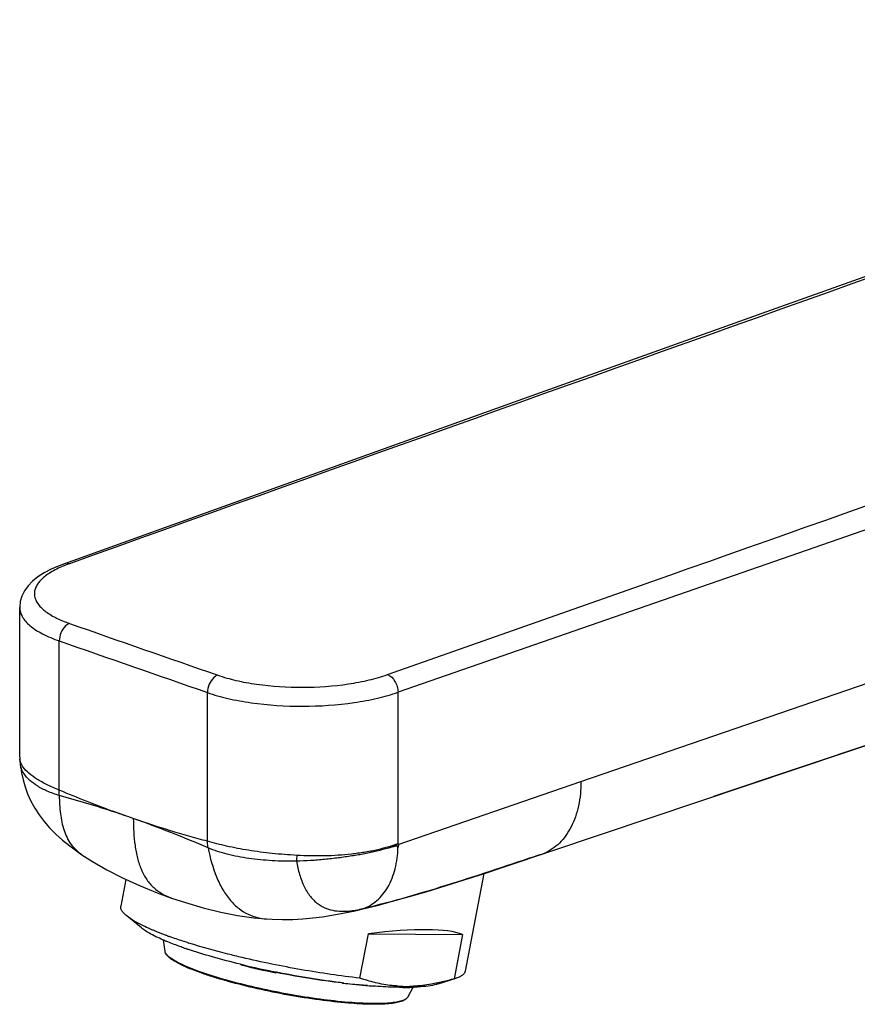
# Model space of a CAD drawing. Header units: millimetres. Extents: x -57 to 352, y -64 to 485.
# Tile 2 of 9: x -57 to 0, y 85 to 152. Entities that reach past the tile are written whole.
import ezdxf

# ---------------------------------------------------------------- set-up
doc = ezdxf.new("R2010")
doc.units = ezdxf.units.MM
doc.header["$LTSCALE"] = 23.1
doc.layers.get('0').update_dxf_attribs({"linetype": 'CONTINUOUS'})

msp = doc.modelspace()

# ---------------------------------------------------------------- linework, layer by layer
at = {"color": 9, "linetype": 'CONTINUOUS'}
for p, q in [((-19.083, 99.789), (77.309, 132.936)), ((66.824, 124.597), (-10.051, 98.767)), ((-32.259, 107.072), (-13.037, 113.846)), ((-54.612, 99.211), (-54.612, 109.37)), ((-44.524, 95.727), (-44.524, 105.853)), ((-57.218, 100.727), (-57.221, 100.735)), ((-57.211, 100.729), (-57.213, 100.737)), ((-31.527, 95.511), (-19.083, 99.789)), ((-33.93, 91.127), (-34.156, 91.069)), ((-34.004, 91.105), (-34.156, 91.069)), ((-34.868, 84.751), (-34.913, 84.755))]:
    msp.add_line(p, q, dxfattribs=at)
at = {"color": 7, "linetype": 'CONTINUOUS'}
for p, q in [((-57.307, 101.443), (-57.307, 111.645)), ((-31.542, 95.54), (-31.542, 105.872)), ((-57.278, 100.99), (-57.241, 100.729)), ((-57.278, 100.99), (-57.278, 100.99)), ((-57.241, 100.729), (-57.24, 100.721)), ((-53.072, 94.812), (-53.07, 94.811)), ((-25.706, 93.526), (-26.962, 86.872)), ((-50.073, 93.129), (-50.418, 91.302)), ((-46.964, 91.86), (-46.96, 91.859)), ((-49.02, 89.827), (-50.02, 90.645)), ((-34.282, 91.039), (-34.247, 91.048)), ((-34.188, 91.062), (-34.156, 91.069)), ((-34.004, 91.105), (-33.929, 91.123)), ((-40.494, 90.436), (-40.491, 90.435)), ((-47.255, 89.288), (-47.285, 89.299)), ((-34.133, 86.403), (-33.563, 89.423)), ((-33.563, 89.423), (-27.156, 89.381)), ((-27.156, 89.381), (-27.726, 86.361)), ((-47.41, 88.233), (-47.51, 88.995)), ((-47.417, 88.954), (-47.429, 88.959)), ((-47.418, 88.954), (-47.429, 88.959)), ((-45.984, 88.412), (-46.003, 88.419)), ((-45.978, 88.412), (-45.998, 88.419)), ((-45.88, 88.38), (-45.9, 88.386)), ((-42.238, 87.343), (-42.274, 87.352)), ((-42.222, 87.304), (-42.243, 87.309)), ((-42.216, 87.338), (-42.238, 87.343)), ((-39.829, 86.785), (-39.859, 86.77)), ((-39.823, 86.813), (-39.849, 86.818)), ((-35.348, 86.077), (-35.284, 86.047)), ((-35.271, 86.072), (-35.346, 86.081)), ((-35.274, 86.045), (-35.284, 86.047)), ((-33.16, 85.861), (-33.227, 85.866)), ((-33.108, 85.857), (-33.16, 85.861)), ((-33.092, 85.858), (-33.114, 85.859)), ((-33.077, 86.094), (-33.112, 86.101)), ((-33.077, 86.093), (-33.112, 86.101)), ((-28.819, 86.082), (-28.858, 86.073)), ((-28.819, 86.081), (-28.858, 86.073)), ((-28.802, 86.009), (-27.573, 86.406)), ((-27.573, 86.406), (-27.726, 86.361)), ((-30.882, 85.112), (-30.512, 85.784))]:
    msp.add_line(p, q, dxfattribs=at)
for points in [[(49.404, 151.676), (30.224, 144.851), (11.64, 138.227), (-6.122, 131.885), (-23.06, 125.825), (-39.176, 120.048), (-54.263, 114.629)], [(-33.929, 91.123), (-32.972, 91.359), (-31.911, 91.638), (-30.766, 91.957), (-29.563, 92.31), (-28.32, 92.689), (-27.04, 93.094), (-25.726, 93.519), (-24.387, 93.961), (65.525, 124.125)], [(-54.262, 114.629), (-54.627, 114.491), (-55.165, 114.254), (-55.643, 113.998), (-56.062, 113.725), (-56.424, 113.432), (-56.728, 113.118), (-56.973, 112.781), (-57.153, 112.424), (-57.266, 112.052), (-57.307, 111.681), (-57.307, 111.644)], [(-57.307, 101.443), (-57.306, 101.37), (-57.302, 101.261), (-57.295, 101.152), (-57.285, 101.043), (-57.278, 100.99)], [(-57.24, 100.721), (-57.183, 100.394), (-57.078, 99.919), (-56.94, 99.434), (-56.765, 98.946), (-56.547, 98.458), (-56.287, 97.979), (-55.986, 97.516), (-55.645, 97.069), (-55.268, 96.639), (-54.851, 96.22), (-54.396, 95.811), (-53.897, 95.407), (-53.356, 95.008), (-53.07, 94.811)], [(-53.072, 94.812), (-52.349, 94.347), (-51.362, 93.777), (-50.3, 93.232), (-49.154, 92.71), (-47.943, 92.219), (-46.96, 91.859)], [(-46.964, 91.86), (-46.013, 91.545), (-44.801, 91.188), (-43.614, 90.895), (-42.467, 90.67), (-41.352, 90.512), (-40.491, 90.435)], [(-40.494, 90.436), (-40.107, 90.414), (-39.399, 90.395), (-38.7, 90.404), (-38.019, 90.44), (-37.347, 90.502), (-36.688, 90.585), (-36.046, 90.687), (-35.42, 90.802), (-34.812, 90.924), (-34.578, 90.973)]]:
    msp.add_lwpolyline(points, dxfattribs=at)
at = {"color": 9, "linetype": 'CONTINUOUS'}
for centre, radius, start, end in [((8399.27, -23440.266), 25025.773, 109.4903341, 109.7416494), ((-8076.09, 22951.343), 24219.087, 289.4461956, 289.6595097), ((3904.027, -11182.284), 11954.546, 108.689975, 109.2208981), ((-51.202, 106.909), 8.181, 111.66218, 113.49396), ((-50.819, 105.935), 9.227, 109.66735, 111.64001), ((-56.377, 101.443), 0.93, 180.03316, 188.46481), ((-54.572, 101.313), 2.725, 180.14336, 187.44504), ((-55.89, 101.17), 1.4, 188.60866, 198.09732), ((-55.813, 101.194), 1.48, 198.39028, 201.66479), ((-72.028, 32.694), 68.373, 66.23709, 70.82288), ((96.537, 85.316), 135.301, 175.99543, 176.16474), ((-22.788, 97.764), 3.102, 289.05311, 292.73859), ((-45.57, 95.854), 4.23, 249.93263, 250.75986), ((-35.468, 98.286), 7.333, 276.46833, 276.93201), ((-35.577, 99.15), 8.204, 276.95637, 278.61447), ((-35.737, 100.234), 9.3, 278.59037, 278.98418), ((-35.87, 101.072), 10.148, 278.98977, 279.72387)]:
    msp.add_arc(centre, radius, start, end, dxfattribs=at)
at = {"color": 7, "linetype": 'CONTINUOUS'}
for centre, radius, start, end in [((-37.399, 104.33), 13.651, 281.92935, 282.93092), ((-37.416, 104.399), 13.723, 282.93112, 283.19812), ((-48.872, 153.394), 64.039, 283.16926, 283.4651), ((-37.412, 104.386), 13.708, 283.19809, 283.60585), ((-34.8, 93.703), 2.711, 283.74286, 287.97633), ((-34.803, 93.711), 2.72, 287.97525, 288.48151), ((-38.05, 114.438), 26.781, 249.89846, 250.04142), ((-37.79, 115.155), 27.544, 250.04175, 250.25742), ((-41.305, 103.406), 15.692, 247.07268, 247.20595), ((-41.135, 103.811), 16.131, 247.20643, 247.44322), ((-33.974, 126.499), 39.513, 252.46774, 252.61679), ((-36.916, 114.988), 28.08, 250.78429, 251.11774), ((-36.512, 116.169), 29.328, 251.15768, 251.31665), ((-29.393, 138.594), 52.87, 255.95666, 258.58296), ((-28.695, 143.306), 57.578, 256.41806, 256.63943), ((-27.614, 147.972), 62.368, 256.66372, 258.45693), ((-27.205, 149.942), 64.379, 258.45155, 258.67276), ((-29.643, 131.49), 45.765, 262.9358, 265.14815), ((-30.205, 125.066), 39.316, 265.17291, 265.59219), ((-30.972, 94.866), 9.021, 266.26682, 268.47848), ((-30.971, 94.899), 9.054, 268.47806, 269.62216), ((-30.972, 95.173), 9.329, 269.63808, 272.97624), ((-31.076, 103.131), 17.357, 269.54397, 271.68167), ((-31.008, 100.596), 14.821, 271.70931, 272.02625)]:
    msp.add_arc(centre, radius, start, end, dxfattribs=at)
msp.add_ellipse((-39.28, 85.966), major_axis=(12.659, 2.927), ratio=0.183497, start_param=6.535826, end_param=7.343478, dxfattribs=at)
at = {"color": 9, "linetype": 'CONTINUOUS'}
for points, knots in [([(-54.463, 114.411), (-54.753, 114.285), (-55.265, 114.025), (-55.81, 113.604), (-56.101, 113.241), (-56.24, 112.977), (-56.309, 112.706), (-56.305, 112.335), (-56.141, 111.968), (-55.87, 111.646), (-55.593, 111.401), (-55.255, 111.167), (-54.699, 110.857), (-54.236, 110.668), (-53.908, 110.554)], [0, 0, 0, 0, 0.156943, 0.284461, 0.338318, 0.38686, 0.43187, 0.475691, 0.56916, 0.623461, 0.684285, 0.752255, 0.82763, 1, 1, 1, 1]), ([(-53.925, 114.624), (-53.98, 114.643), (-54.094, 114.666), (-54.21, 114.648), (-54.262, 114.629)], [0, 0, 0, 0, 0.516317, 1, 1, 1, 1]), ([(-57.307, 111.644), (-57.307, 111.538), (-57.275, 111.317), (-57.135, 110.997), (-56.909, 110.688), (-56.469, 110.268), (-55.702, 109.792), (-55.004, 109.506), (-54.612, 109.37)], [0, 0, 0, 0, 0.085839, 0.177199, 0.278572, 0.392915, 0.665915, 1, 1, 1, 1]), ([(-53.908, 110.554), (-54.008, 110.518), (-54.257, 110.353), (-54.528, 109.939), (-54.613, 109.561), (-54.612, 109.37)], [0, 0, 0, 0, 0.219529, 0.603208, 1, 1, 1, 1]), ([(-43.82, 107.037), (-43.919, 107.002), (-44.169, 106.837), (-44.44, 106.422), (-44.524, 106.044), (-44.524, 105.853)], [0, 0, 0, 0, 0.219468, 0.603183, 1, 1, 1, 1]), ([(-43.82, 107.037), (-43.414, 106.896), (-42.537, 106.652), (-40.614, 106.305), (-38.041, 106.146), (-35.468, 106.32), (-33.543, 106.679), (-32.665, 106.928), (-32.259, 107.072)], [0, 0, 0, 0, 0.109823, 0.232312, 0.499517, 0.766987, 0.889784, 1, 1, 1, 1]), ([(-32.257, 107.072), (-32.044, 106.997), (-31.772, 106.71), (-31.583, 106.263), (-31.542, 106.001), (-31.542, 105.872)], [0, 0, 0, 0, 0.465589, 0.735492, 1, 1, 1, 1]), ([(-44.524, 105.853), (-44.069, 105.694), (-43.085, 105.42), (-40.926, 105.027), (-38.037, 104.846), (-35.148, 105.037), (-32.986, 105.435), (-31.998, 105.712), (-31.542, 105.872)], [0, 0, 0, 0, 0.109805, 0.23228, 0.499469, 0.766944, 0.889757, 1, 1, 1, 1]), ([(-57.218, 101.036), (-57.227, 101.058), (-57.262, 101.146), (-57.287, 101.237), (-57.297, 101.307)], [0, 0, 0, 0, 0.259036, 1, 1, 1, 1]), ([(-57.06, 100.763), (-57.076, 100.786), (-57.136, 100.872), (-57.187, 100.965), (-57.218, 101.036)], [0, 0, 0, 0, 0.262258, 1, 1, 1, 1]), ([(-57.03, 100.345), (-57.046, 100.369), (-57.107, 100.466), (-57.158, 100.569), (-57.189, 100.648)], [0, 0, 0, 0, 0.257871, 1, 1, 1, 1]), ([(-54.612, 99.211), (-54.895, 99.324), (-55.416, 99.552), (-56.115, 99.928), (-56.665, 100.317), (-56.953, 100.613), (-57.06, 100.763)], [0, 0, 0, 0, 0.311377, 0.582096, 0.810867, 1, 1, 1, 1]), ([(-54.612, 98.843), (-54.889, 98.926), (-55.407, 99.111), (-56.264, 99.546), (-56.802, 99.996), (-57.03, 100.345)], [0, 0, 0, 0, 0.300832, 0.567626, 1, 1, 1, 1]), ([(-19.083, 99.789), (-19.083, 99.233), (-19.183, 98.167), (-19.668, 96.716), (-20.468, 95.572), (-21.205, 95.064), (-21.589, 94.903)], [0, 0, 0, 0, 0.288352, 0.549779, 0.784175, 1, 1, 1, 1]), ([(-54.612, 98.843), (-54.614, 98.873), (-54.619, 98.996), (-54.617, 99.118), (-54.612, 99.211)], [0, 0, 0, 0, 0.245634, 1, 1, 1, 1]), ([(-49.568, 97.273), (-49.99, 97.42), (-51.046, 97.795), (-52.731, 98.431), (-53.987, 98.942), (-54.612, 99.211)], [0, 0, 0, 0, 0.247793, 0.622016, 1, 1, 1, 1]), ([(-49.568, 97.273), (-49.989, 97.42), (-51.039, 97.779), (-52.718, 98.309), (-53.982, 98.673), (-54.612, 98.843)], [0, 0, 0, 0, 0.253258, 0.629798, 1, 1, 1, 1]), ([(-54.612, 98.843), (-54.607, 98.427), (-54.563, 97.625), (-54.339, 96.484), (-53.87, 95.492), (-53.354, 95.002), (-53.072, 94.812)], [0, 0, 0, 0, 0.277925, 0.536295, 0.773096, 1, 1, 1, 1]), ([(-44.524, 95.727), (-44.946, 95.833), (-45.789, 96.062), (-47.475, 96.563), (-48.732, 96.982), (-49.568, 97.273)], [0, 0, 0, 0, 0.247213, 0.496467, 1, 1, 1, 1]), ([(-49.568, 97.273), (-49.568, 96.659), (-49.524, 95.75), (-49.307, 94.586), (-49.05, 93.798), (-48.683, 93.112), (-48.206, 92.558), (-47.643, 92.147), (-47.231, 91.958), (-47.021, 91.881)], [0, 0, 0, 0, 0.288337, 0.425284, 0.55487, 0.675597, 0.788142, 0.895236, 1, 1, 1, 1]), ([(-44.477, 95.271), (-44.483, 95.308), (-44.505, 95.459), (-44.519, 95.612), (-44.524, 95.727)], [0, 0, 0, 0, 0.246647, 1, 1, 1, 1]), ([(-38.434, 94.765), (-38.996, 94.796), (-40.098, 94.882), (-41.695, 95.09), (-43.166, 95.372), (-44.092, 95.603), (-44.524, 95.727)], [0, 0, 0, 0, 0.273397, 0.536716, 0.781656, 1, 1, 1, 1]), ([(-44.477, 95.271), (-44.341, 94.598), (-44.073, 93.617), (-43.506, 92.436), (-42.995, 91.7), (-42.406, 91.132), (-41.774, 90.742), (-41.134, 90.514), (-40.704, 90.45), (-40.494, 90.436)], [0, 0, 0, 0, 0.304768, 0.447521, 0.57998, 0.700098, 0.808226, 0.90693, 1, 1, 1, 1]), ([(-38.461, 94.366), (-39.014, 94.354), (-40.099, 94.382), (-41.676, 94.528), (-43.139, 94.809), (-44.054, 95.099), (-44.477, 95.271)], [0, 0, 0, 0, 0.27097, 0.531553, 0.775967, 1, 1, 1, 1]), ([(-31.544, 95.303), (-31.558, 95.307), (-31.578, 95.341), (-31.587, 95.381), (-31.611, 95.435), (-31.659, 95.409), (-31.699, 95.398), (-31.744, 95.388), (-31.787, 95.375), (-31.847, 95.359), (-31.922, 95.338), (-32.012, 95.313), (-32.104, 95.288), (-32.228, 95.254), (-32.386, 95.211), (-32.579, 95.159), (-32.775, 95.107), (-33.182, 95.003), (-33.817, 94.864), (-34.694, 94.717), (-35.607, 94.588), (-36.545, 94.482), (-37.499, 94.403), (-38.14, 94.374), (-38.461, 94.366)], [0, 0, 0, 0, 0.006182, 0.014, 0.019894, 0.025827, 0.032368, 0.038675, 0.045148, 0.051628, 0.064745, 0.078016, 0.091439, 0.105008, 0.132576, 0.160692, 0.189315, 0.218397, 0.338638, 0.464439, 0.594856, 0.728561, 0.864089, 1, 1, 1, 1]), ([(-31.542, 95.539), (-31.556, 95.544), (-31.586, 95.531), (-31.627, 95.518), (-31.67, 95.502), (-31.727, 95.481), (-31.8, 95.458), (-31.888, 95.43), (-31.977, 95.403), (-32.098, 95.367), (-32.251, 95.324), (-32.438, 95.273), (-32.694, 95.205), (-33.023, 95.124), (-33.428, 95.039), (-33.845, 94.966), (-34.274, 94.904), (-34.864, 94.832), (-35.62, 94.762), (-36.546, 94.723), (-37.487, 94.725), (-38.117, 94.748), (-38.434, 94.765)], [0, 0, 0, 0, 0.006103, 0.012528, 0.019069, 0.02563, 0.038773, 0.052004, 0.065344, 0.078802, 0.10609, 0.133877, 0.162144, 0.219986, 0.279357, 0.340125, 0.402226, 0.465576, 0.595476, 0.728616, 0.863851, 1, 1, 1, 1]), ([(-31.527, 95.511), (-31.525, 95.503), (-31.522, 95.491), (-31.518, 95.475), (-31.511, 95.465), (-31.51, 95.452), (-31.519, 95.435), (-31.531, 95.414), (-31.535, 95.385), (-31.541, 95.349), (-31.543, 95.321), (-31.544, 95.303)], [0, 0, 0, 0, 0.113478, 0.16972, 0.223606, 0.279378, 0.349478, 0.481622, 0.614812, 0.7447, 1, 1, 1, 1]), ([(-31.542, 95.54), (-31.537, 95.534), (-31.53, 95.525), (-31.527, 95.514), (-31.527, 95.511)], [0, 0, 0, 0, 0.724442, 1, 1, 1, 1]), ([(-21.904, 94.798), (-23.905, 94.128), (-27.878, 92.788), (-31.907, 91.613), (-33.93, 91.124)], [0, 0, 0, 0, 0.503452, 1, 1, 1, 1]), ([(-21.901, 94.79), (-23.903, 94.123), (-27.876, 92.782), (-31.905, 91.609), (-33.929, 91.123)], [0, 0, 0, 0, 0.503475, 1, 1, 1, 1]), ([(-38.461, 94.366), (-38.405, 94.06), (-38.268, 93.47), (-37.964, 92.65), (-37.547, 91.96), (-37.026, 91.45), (-36.444, 91.133), (-35.842, 90.98), (-35.24, 90.948), (-34.841, 90.977), (-34.642, 90.999)], [0, 0, 0, 0, 0.161598, 0.313871, 0.452642, 0.576344, 0.687963, 0.792879, 0.895919, 1, 1, 1, 1]), ([(-34.913, 84.755), (-35.558, 84.808), (-36.899, 84.959), (-38.933, 85.281), (-40.981, 85.692), (-42.912, 86.165), (-44.602, 86.67), (-45.803, 87.115), (-46.555, 87.474), (-46.957, 87.709), (-47.236, 87.926), (-47.364, 88.088), (-47.392, 88.165)], [0, 0, 0, 0, 0.148179, 0.308654, 0.471423, 0.626275, 0.763576, 0.87498, 0.918943, 0.954371, 0.981157, 1, 1, 1, 1]), ([(-30.882, 85.112), (-30.914, 85.054), (-31.04, 84.946), (-31.304, 84.84), (-31.67, 84.757), (-32.354, 84.674), (-33.435, 84.658), (-34.355, 84.71), (-34.868, 84.751)], [0, 0, 0, 0, 0.048458, 0.116557, 0.207964, 0.323293, 0.622005, 1, 1, 1, 1])]:
    msp.add_open_spline(points, degree=3, knots=knots, dxfattribs=at)
for points in [[(-53.908, 110.554), (-50.546, 109.381), (-47.183, 108.209), (-43.82, 107.037)], [(-54.612, 109.37), (-51.249, 108.199), (-47.886, 107.027), (-44.524, 105.853)], [(-47.392, 88.165), (-47.401, 88.187), (-47.407, 88.21), (-47.41, 88.233)]]:
    msp.add_open_spline(points, degree=3, dxfattribs=at)
at = {"color": 7, "linetype": 'CONTINUOUS'}
for points, knots in [([(-33.941, 91.132), (-33.767, 91.19), (-33.426, 91.344), (-32.798, 91.793), (-32.149, 92.617), (-31.673, 93.876), (-31.557, 94.812), (-31.544, 95.303)], [0, 0, 0, 0, 0.107806, 0.217801, 0.451152, 0.711498, 1, 1, 1, 1]), ([(-50.02, 90.645), (-50.088, 90.7), (-50.207, 90.808), (-50.344, 90.978), (-50.421, 91.142), (-50.427, 91.253), (-50.418, 91.302)], [0, 0, 0, 0, 0.329653, 0.597813, 0.81458, 1, 1, 1, 1]), ([(-48.793, 89.922), (-49.035, 90.036), (-49.459, 90.253), (-49.859, 90.513), (-50.02, 90.645)], [0, 0, 0, 0, 0.563402, 1, 1, 1, 1]), ([(-48.061, 89.6), (-48.126, 89.627), (-48.372, 89.729), (-48.616, 89.838), (-48.793, 89.922)], [0, 0, 0, 0, 0.263525, 1, 1, 1, 1]), ([(-47.429, 88.959), (-47.751, 89.095), (-48.196, 89.3), (-48.72, 89.605), (-48.93, 89.753), (-49.02, 89.827)], [0, 0, 0, 0, 0.576181, 0.807505, 1, 1, 1, 1]), ([(-47.285, 89.299), (-47.352, 89.324), (-47.612, 89.421), (-47.871, 89.522), (-48.061, 89.6)], [0, 0, 0, 0, 0.260132, 1, 1, 1, 1]), ([(-45.877, 88.821), (-45.983, 88.855), (-46.391, 88.985), (-46.796, 89.123), (-47.094, 89.23)], [0, 0, 0, 0, 0.260311, 1, 1, 1, 1]), ([(-46.158, 88.472), (-46.262, 88.509), (-46.653, 88.648), (-47.041, 88.797), (-47.323, 88.914)], [0, 0, 0, 0, 0.265734, 1, 1, 1, 1]), ([(-42.163, 87.809), (-42.484, 87.885), (-43.698, 88.182), (-44.902, 88.516), (-45.779, 88.79)], [0, 0, 0, 0, 0.264118, 1, 1, 1, 1]), ([(-34.919, 84.704), (-35.575, 84.757), (-36.939, 84.91), (-39.008, 85.239), (-41.087, 85.66), (-42.758, 86.075), (-43.993, 86.435), (-44.809, 86.701), (-45.531, 86.967), (-46.146, 87.227), (-46.646, 87.479), (-46.983, 87.691), (-47.186, 87.861), (-47.326, 88.011), (-47.398, 88.144), (-47.41, 88.233)], [0, 0, 0, 0, 0.14948, 0.311632, 0.475839, 0.631291, 0.702532, 0.767895, 0.826367, 0.877133, 0.91958, 0.953423, 0.967366, 0.979617, 1, 1, 1, 1]), ([(-42.274, 87.352), (-42.914, 87.508), (-44.127, 87.824), (-45.325, 88.19), (-45.887, 88.38)], [0, 0, 0, 0, 0.526533, 1, 1, 1, 1]), ([(-42.255, 87.333), (-42.255, 87.329), (-42.254, 87.322), (-42.253, 87.312), (-42.246, 87.308), (-42.243, 87.309)], [0, 0, 0, 0, 0.407695, 0.695228, 1, 1, 1, 1]), ([(-34.133, 86.403), (-35.465, 86.552), (-38.157, 86.948), (-40.822, 87.492), (-42.163, 87.809)], [0, 0, 0, 0, 0.493088, 1, 1, 1, 1]), ([(-39.859, 86.77), (-39.861, 86.769), (-39.868, 86.771), (-39.87, 86.786), (-39.871, 86.804), (-39.87, 86.821), (-39.868, 86.829)], [0, 0, 0, 0, 0.102889, 0.283384, 0.588492, 1, 1, 1, 1]), ([(-39.841, 86.816), (-39.841, 86.809), (-39.84, 86.799), (-39.837, 86.788), (-39.834, 86.785)], [0, 0, 0, 0, 0.64138, 1, 1, 1, 1]), ([(-35.348, 86.077), (-36.082, 86.158), (-37.582, 86.364), (-39.071, 86.632), (-39.829, 86.785)], [0, 0, 0, 0, 0.488695, 1, 1, 1, 1]), ([(-35.346, 86.081), (-35.71, 86.127), (-37.209, 86.329), (-38.701, 86.587), (-39.824, 86.811)], [0, 0, 0, 0, 0.24265, 1, 1, 1, 1]), ([(-26.962, 86.872), (-26.972, 86.824), (-27.018, 86.723), (-27.149, 86.598), (-27.339, 86.489), (-27.489, 86.433), (-27.573, 86.406)], [0, 0, 0, 0, 0.185377, 0.402121, 0.670443, 1, 1, 1, 1]), ([(-35.235, 86.068), (-35.238, 86.064), (-35.247, 86.052), (-35.264, 86.043), (-35.274, 86.044)], [0, 0, 0, 0, 0.300243, 1, 1, 1, 1]), ([(-33.631, 85.9), (-33.762, 85.908), (-34.311, 85.946), (-34.858, 85.999), (-35.274, 86.044)], [0, 0, 0, 0, 0.238576, 1, 1, 1, 1]), ([(-31.214, 85.774), (-31.359, 85.775), (-31.983, 85.786), (-32.607, 85.82), (-33.086, 85.855)], [0, 0, 0, 0, 0.231492, 1, 1, 1, 1]), ([(-31.56, 85.864), (-31.688, 85.872), (-32.199, 85.916), (-32.705, 86.005), (-33.077, 86.093)], [0, 0, 0, 0, 0.251898, 1, 1, 1, 1]), ([(-28.858, 86.073), (-28.994, 86.045), (-29.533, 85.942), (-30.079, 85.878), (-30.488, 85.857)], [0, 0, 0, 0, 0.253783, 1, 1, 1, 1]), ([(-28.802, 86.009), (-28.97, 85.955), (-29.367, 85.871), (-29.768, 85.828), (-29.994, 85.811)], [0, 0, 0, 0, 0.438705, 1, 1, 1, 1]), ([(-27.726, 86.361), (-27.817, 86.334), (-28.179, 86.23), (-28.544, 86.14), (-28.819, 86.081)], [0, 0, 0, 0, 0.252332, 1, 1, 1, 1]), ([(-29.994, 85.811), (-30.033, 85.808), (-30.197, 85.796), (-30.36, 85.788), (-30.484, 85.784)], [0, 0, 0, 0, 0.239794, 1, 1, 1, 1]), ([(-30.882, 85.112), (-30.921, 85.042), (-31.062, 84.915), (-31.348, 84.797), (-31.726, 84.711), (-32.196, 84.654), (-32.76, 84.623), (-33.679, 84.621), (-34.408, 84.663), (-34.919, 84.704)], [0, 0, 0, 0, 0.058153, 0.130726, 0.222555, 0.336648, 0.472877, 0.630039, 1, 1, 1, 1])]:
    msp.add_open_spline(points, degree=3, knots=knots, dxfattribs=at)
for points in [[(-42.255, 87.349), (-42.255, 87.344), (-42.255, 87.338), (-42.255, 87.333)], [(-33.112, 86.101), (-33.457, 86.184), (-33.798, 86.286), (-34.133, 86.403)]]:
    msp.add_open_spline(points, degree=3, dxfattribs=at)

doc.saveas('drawing.dxf')
